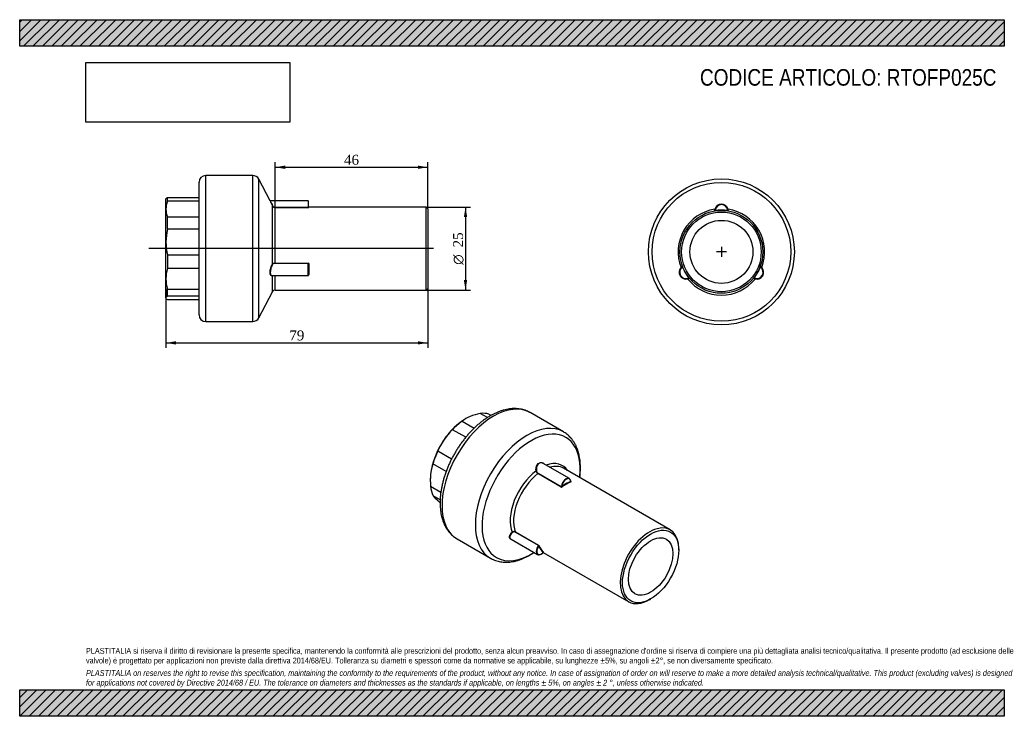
# Model space of a CAD drawing. Header units: millimetres. Extents: x 0 to 297, y 0 to 210.
import ezdxf
from ezdxf.enums import TextEntityAlignment as Align
from ezdxf.lldxf.tags import DXFTag

# ---------------------------------------------------------------- set-up
doc = ezdxf.new("R2010")
doc.units = ezdxf.units.MM
for name, color, linetype in [('Default', 7, 'Continuous'), ('DV3_Default', 7, 'Continuous'), ('IOF025C', 7, 'Continuous'), ('PARTE_PE_025', 7, 'Continuous')]:
    doc.layers.add(name, color=color, linetype=linetype)
doc.styles.add('SEACAD_Solid_Edge_ANSI1_Symbols', font='semeca1.ttf')
doc.styles.add('SEACAD_Times_New_Roman', font='times.ttf')
tags = doc.linetypes.add('CENTER2', pattern=[28.575, 19.05, -3.175, 3.175, -3.175]).pattern_tags.tags
tags[10:11] = [DXFTag(74, 4), DXFTag(75, 0), DXFTag(340, '0'), DXFTag(46, 0.0), DXFTag(50, 0.0), DXFTag(44, 0.0), DXFTag(45, 0.0)]
tags[8:9] = [DXFTag(74, 4), DXFTag(75, 0), DXFTag(340, '0'), DXFTag(46, 0.0), DXFTag(50, 0.0), DXFTag(44, 0.0), DXFTag(45, 0.0)]
tags[6:7] = [DXFTag(74, 4), DXFTag(75, 0), DXFTag(340, '0'), DXFTag(46, 0.0), DXFTag(50, 0.0), DXFTag(44, 0.0), DXFTag(45, 0.0)]
tags[4:5] = [DXFTag(74, 4), DXFTag(75, 0), DXFTag(340, '0'), DXFTag(46, 0.0), DXFTag(50, 0.0), DXFTag(44, 0.0), DXFTag(45, 0.0)]
doc.dimstyles.new('ANSImm', dxfattribs={"dimtxt": 3, "dimasz": 3, "dimexe": 1.5, "dimexo": 0, "dimgap": 0.75, "dimtad": 1, "dimdec": 1, "dimdsep": 46, "dimtxsty": 'SEACAD_Times_New_Roman', "dimblk1": '_SE_FILLED', "dimblk2": '_SE_FILLED', "dimsah": 1, "dimcen": 1.5, "dimazin": 0, "dimtfac": 0.85, "dimtdec": 3, "dimtofl": 0, "dimtmove": 0, "dimatfit": 3, "dimfxl": 1, "dimarcsym": 0})
picture_1 = doc.add_image_def('image1.jpg', size_in_pixel=(4302, 1260))

# ---------------------------------------------------------------- blocks, each defined once
blk = doc.blocks.new('SEANNOT_GROUP')
at = {"layer": 'Default', "color": 7, "linetype": 'CENTER2'}
for p, q in [((213.17, 140.01), (210.17, 140.01)), ((211.67, 141.51), (211.67, 138.51))]:
    blk.add_line(p, q, dxfattribs=at)
blk = doc.blocks.new('SEANNOT_GROUP1')
at = {"layer": 'Default', "color": 7, "linetype": 'CENTER2'}
for p, q in [((213.17, 140.01), (210.17, 140.01)), ((211.67, 141.51), (211.67, 138.51))]:
    blk.add_line(p, q, dxfattribs=at)
blk = doc.blocks.new('SE')
at = {"layer": 'IOF025C', "color": 7, "linetype": 'Continuous'}
for p, q in [((134.56, 89.72), (134.46, 89.66)), ((141.11, 90.06), (138.94, 91.32)), ((141.55, 91.08), (142.19, 90.71)), ((134.54, 84.1), (130.55, 86.4)), ((133.46, 88.99), (137.11, 86.88)), ((126.17, 79.99), (130.3, 77.61)), ((128.64, 73.81), (124.66, 76.11)), ((123.85, 71.29), (123.85, 71.18)), ((123.94, 69.37), (127.04, 67.58)), ((126.83, 65.24), (124.72, 66.45))]:
    blk.add_line(p, q, dxfattribs=at)
for centre, radius, start, end in [((140.02, 80.33), 10.86, 112.5863, 127.1272), ((142.63, 73.95), 17.75, 102.0261, 112.489), ((144.17, 72.28), 19.63, 133.9624, 145.4684), ((143.43, 72.89), 18.67, 145.7309, 157.6411), ((137.64, 71.51), 13.77, 160.5232, 174.0538), ((142.16, 71.12), 18.31, 174.2885, 185.491), ((137.19, 77.34), 16.55, 221.1277, 227.6962), ((158.03, 99.94), 47.3, 227.4555, 228.6722)]:
    blk.add_arc(centre, radius, start, end, dxfattribs=at)
for centre, major_axis, start_param, end_param in [((134.46, 77.41), (7.5, 12.99), 0.785398, 1.439897), ((134.81, 77.21), (7.75, 13.42), 0.123788, 0.39981), ((134.81, 77.21), (7.75, 13.42), 0.909187, 1.185209), ((134.46, 77.41), (-7.5, -12.99), 4.581489, 5.366887), ((134.81, 77.21), (-7.75, -13.42), 4.836177, 5.112199), ((134.46, 77.41), (-7.5, -12.99), -0.916298, -0.785398), ((134.81, 77.21), (-7.75, -13.42), 5.621576, 5.897598)]:
    blk.add_ellipse(centre, major_axis=major_axis, ratio=0.57735, start_param=start_param, end_param=end_param, dxfattribs=at)
at = {"layer": 'PARTE_PE_025', "color": 7, "linetype": 'Continuous'}
for p, q in [((164.01, 85.76), (153.95, 91.57)), ((165.8, 71.71), (157.93, 76.25)), ((196.22, 56.19), (164.04, 74.77)), ((163.32, 69.11), (156.32, 73.16)), ((156.38, 73.27), (163.38, 69.23)), ((166.24, 70.83), (166.23, 70.85)), ((166.24, 70.83), (166.27, 70.81)), ((131.95, 53.46), (142.01, 47.65)), ((156.48, 51.44), (149.48, 55.49)), ((149.51, 55.6), (156.51, 51.56)), ((148.21, 53.41), (156.24, 48.77)), ((157.94, 49.42), (183.72, 34.54)), ((198.81, 50.06), (198.81, 50.47)), ((189.97, 35.16), (190.32, 35.36))]:
    blk.add_line(p, q, dxfattribs=at)
for centre, radius, start, end in [((156.97, 74.21), 1.24, 189.7908, 238.6444), ((156.93, 74.19), 1.07, 189.1977, 239.1432), ((163.44, 69.37), 0.279, 244.7308, 305.92), ((149.11, 54.85), 0.851, 62.1812, 129.773), ((149.13, 54.83), 0.748, 61.5574, 129.3226), ((156.38, 51.28), 0.194, 12.8844, 57.4208), ((156.24, 51.11), 0.52, 27.1745, 58.7094), ((156.01, 51), 2.5, 302.2029, 320.3258)]:
    blk.add_arc(centre, radius, start, end, dxfattribs=at)
for centre, major_axis, ratio, start_param, end_param in [((142.95, 72.51), (-11, -19.05), 0.57735, 3.141593, 6.283185), ((153.01, 66.71), (-11, -19.05), 0.57735, 3.141593, 6.283185), ((142.95, 72.51), (-11, -19.05), 0.57735, 3.139656, 3.141593), ((154.26, 65.98), (-10.46, -18.12), 0.57735, 2.211022, 6.283185), ((153.01, 66.71), (-11, -19.05), 0.57735, 3.139656, 3.141593), ((157.17, 64.3), (-6.52, -11.29), 0.57735, 2.853425, 3.746388), ((157.79, 63.94), (-6.25, -10.83), 0.57735, 3.141593, 3.681031), ((157.17, 64.3), (-6.52, -11.29), 0.57735, 4.081676, 5.866701), ((157.79, 63.94), (-6.25, -10.83), 0.57735, 4.0943, 5.854077), ((155.81, 74), (-0.0992, -0.0123), 0.108329, 3.945797, 5.31885), ((156.31, 73.23), (-0.05, -0.0866), 0.57735, 0.952707, 2.315661), ((164.8, 69.97), (-1, -1.73), 0.57735, 3.903742, 5.457254), ((164.87, 69.93), (-0.95, -1.65), 0.57735, 3.681645, 5.435898), ((164.8, 69.97), (-1, -1.73), 0.57735, 2.420184, 3.903742), ((164.87, 69.93), (-0.95, -1.65), 0.57735, 2.418083, 3.681645), ((163.31, 69.19), (-0.05, -0.0866), 0.57735, 0.952707, 2.315661), ((164.87, 59.86), (6.3, 10.91), 0.57735, 0.634319, 0.936477), ((163.6, 69.21), (-0.0602, 0.0799), 0.48388, 0.720456, 2.291252), ((164.94, 59.82), (6.25, 10.83), 0.57735, 0.634319, 0.936477), ((166.28, 70.76), (-0.0373, 0.0928), 0.657668, 0.873249, 2.444045), ((166.28, 70.9), (0.05, 0.0866), 0.57735, 3.13069, 3.759682), ((189.97, 45.37), (-6.25, -10.83), 0.57735, 2.356194, 6.283185), ((148.6, 55.43), (-0.0637, 0.0771), 0.26296, 4.15016, 5.523213), ((149.44, 55.53), (-0.05, -0.0866), 0.57735, 1.34953, 2.712484), ((157.31, 50.46), (0.95, 1.65), 0.57735, 1.370886, 4.388701), ((157.24, 50.5), (1, 1.73), 0.57735, 1.34953, 2.294513), ((156.45, 51.49), (-0.05, -0.0866), 0.57735, 1.34953, 2.712484), ((156.64, 51.28), (-0.0922, -0.0388), 0.747886, 3.657734, 5.22853), ((164.87, 59.86), (-6.3, -10.91), 0.57735, 5.870307, 6.172465), ((164.94, 59.82), (-6.25, -10.83), 0.57735, 5.870307, 6.172465), ((153.01, 66.71), (-11, -19.05), 0.57735, 0, 0.000905), ((154.26, 65.98), (-10.46, -18.12), 0.57735, 0, 0.843078), ((157.24, 50.5), (1, 1.73), 0.57735, 2.294513, 3.959463), ((157.98, 49.38), (-0.0655, -0.0756), 0.811497, 3.296602, 4.867398), ((189.97, 45.37), (-6.25, -10.83), 0.57735, 0, 0.785398)]:
    blk.add_ellipse(centre, major_axis=major_axis, ratio=ratio, start_param=start_param, end_param=end_param, dxfattribs=at)
for major_axis in [(6, 10.39), (-4.75, -8.23)]:
    blk.add_ellipse((190.32, 45.16), major_axis=major_axis, ratio=0.57735, dxfattribs=at)
for points, knots in [([(153.97, 91.55), (153.92, 91.58), (153.67, 91.73), (153.15, 91.98), (152.45, 92.26), (151.72, 92.48), (150.97, 92.64), (150.19, 92.74), (149.39, 92.78), (148.57, 92.76), (147.73, 92.68), (146.88, 92.53), (146.01, 92.32), (145.14, 92.05), (144.25, 91.72), (143.37, 91.34), (142.59, 90.94), (142.14, 90.69), (141.95, 90.58)], [0, 0, 0, 0, 0.014562, 0.079271, 0.143962, 0.20881, 0.273993, 0.339663, 0.405935, 0.472878, 0.54051, 0.608803, 0.677687, 0.747067, 0.816833, 0.886877, 0.957101, 1, 1, 1, 1]), ([(141.95, 90.58), (141.77, 90.48), (141.35, 90.23), (140.59, 89.74), (139.73, 89.13), (138.87, 88.46), (138.03, 87.75), (137.2, 86.99), (136.4, 86.19), (135.61, 85.35), (134.84, 84.47), (134.1, 83.56), (133.38, 82.62), (132.69, 81.65), (132.03, 80.65), (131.41, 79.63), (130.81, 78.59), (130.25, 77.53), (129.73, 76.46), (129.25, 75.37), (128.8, 74.28), (128.4, 73.18), (128.04, 72.07), (127.72, 70.97), (127.45, 69.87), (127.23, 68.78), (127.05, 67.7), (126.91, 66.63), (126.83, 65.57), (126.8, 64.53), (126.81, 63.52), (126.88, 62.53), (127, 61.56), (127.16, 60.63), (127.38, 59.73), (127.66, 58.87), (127.98, 58.06), (128.35, 57.28), (128.76, 56.56), (129.22, 55.89), (129.73, 55.27), (130.27, 54.71), (130.85, 54.2), (131.42, 53.78), (131.78, 53.57), (131.96, 53.46)], [0, 0, 0, 0, 0.012756, 0.036701, 0.060626, 0.084533, 0.108415, 0.13227, 0.156099, 0.179901, 0.203681, 0.22744, 0.251182, 0.27491, 0.298628, 0.322341, 0.346052, 0.369765, 0.393483, 0.41721, 0.440951, 0.464708, 0.488487, 0.51229, 0.536123, 0.559986, 0.583884, 0.607817, 0.631784, 0.655783, 0.679809, 0.70385, 0.727886, 0.751891, 0.775836, 0.799683, 0.82339, 0.846917, 0.870226, 0.893292, 0.916107, 0.938679, 0.961035, 0.98322, 1, 1, 1, 1]), ([(168.95, 71.94), (168.98, 72.13), (169.04, 72.68), (169.12, 73.58), (169.15, 74.61), (169.14, 75.63), (169.08, 76.62), (168.97, 77.59), (168.8, 78.53), (168.58, 79.43), (168.32, 80.29), (168, 81.11), (167.63, 81.88), (167.22, 82.61), (166.76, 83.29), (166.26, 83.91), (165.72, 84.48), (165.15, 84.99), (164.57, 85.42), (164.21, 85.63), (164.03, 85.74)], [0.696815, 0.696815, 0.696815, 0.696815, 0.7064851, 0.7243992, 0.7423374, 0.7602955, 0.7782661, 0.7962341, 0.8141812, 0.8320845, 0.8499167, 0.8676467, 0.8852436, 0.9026799, 0.9199359, 0.9370037, 0.953889, 0.9706114, 0.9872026, 1, 1, 1, 1]), ([(155.75, 74), (155.69, 74.47), (155.74, 74.95), (156.06, 75.8), (156.34, 76.16), (157, 76.54), (157.38, 76.56), (157.9, 76.35), (158.07, 76.24), (158.22, 76.1)], [0, 0, 0, 0, 0.25, 0.25, 0.5, 0.5, 0.75, 0.75, 0.881686, 0.881686, 0.881686, 0.881686]), ([(157.86, 76.29), (157.82, 76.31), (157.78, 76.32), (157.42, 76.47), (157.05, 76.45), (156.42, 76.08), (156.15, 75.74), (155.85, 74.93), (155.81, 74.46), (155.87, 74.02)], [0.2212628, 0.2212628, 0.2212628, 0.2212628, 0.25, 0.25, 0.5, 0.5, 0.75, 0.75, 1, 1, 1, 1]), ([(163.38, 69.23), (163.39, 69.22), (163.39, 69.22), (163.4, 69.22), (163.41, 69.22), (163.42, 69.21), (163.43, 69.21), (163.44, 69.21), (163.45, 69.22), (163.46, 69.22), (163.47, 69.22), (163.49, 69.23), (163.5, 69.23), (163.51, 69.24), (163.52, 69.25), (163.53, 69.26)], [0, 0, 0, 0, 0.121323, 0.121323, 0.121323, 0.330669, 0.330669, 0.330669, 0.548249, 0.548249, 0.548249, 0.77258, 0.77258, 0.77258, 1, 1, 1, 1]), ([(166.24, 70.82), (166.24, 70.82), (166.24, 70.82), (166.23, 70.82), (166.23, 70.81), (166.23, 70.81), (166.22, 70.81), (166.22, 70.81), (166.21, 70.8), (166.21, 70.8)], [0.4795094, 0.4795094, 0.4795094, 0.4795094, 0.6200973, 0.6200973, 0.6200973, 0.8395648, 0.8395648, 0.8395648, 1, 1, 1, 1]), ([(166.24, 70.8), (166.24, 70.8), (166.24, 70.8), (166.24, 70.81), (166.24, 70.82), (166.24, 70.83)], [0.4367492, 0.4367492, 0.4367492, 0.4367492, 0.5657396, 0.8591344, 1, 1, 1, 1]), ([(166.27, 70.68), (166.3, 70.69), (166.33, 70.71), (166.33, 70.76), (166.3, 70.79), (166.27, 70.81)], [0, 0, 0, 0, 0.5, 0.5, 1, 1, 1, 1]), ([(148.39, 53.29), (148.15, 53.35), (147.97, 53.47), (147.69, 53.87), (147.68, 54.2), (147.95, 54.87), (148.22, 55.21), (148.57, 55.5)], [0.3270812, 0.3270812, 0.3270812, 0.3270812, 0.5, 0.5, 0.75, 0.75, 1, 1, 1, 1]), ([(148.65, 55.41), (148.31, 55.13), (148.05, 54.81), (147.85, 54.32), (147.81, 54.15), (147.83, 53.99)], [0, 0, 0, 0, 0.25, 0.25, 0.3861972, 0.3861972, 0.3861972, 0.3861972]), ([(147.83, 53.99), (147.84, 53.86), (147.88, 53.74), (148.01, 53.55), (148.1, 53.47), (148.2, 53.41)], [0.3861972, 0.3861972, 0.3861972, 0.3861972, 0.5, 0.5, 0.5987916, 0.5987916, 0.5987916, 0.5987916]), ([(142.02, 47.65), (142.08, 47.62), (142.33, 47.46), (142.85, 47.22), (143.55, 46.94), (144.28, 46.73), (145.04, 46.57), (145.82, 46.47), (146.62, 46.44), (147.44, 46.47), (148.28, 46.55), (149.13, 46.7), (150, 46.92), (150.88, 47.19), (151.76, 47.52), (152.64, 47.92), (153.53, 48.37), (154.38, 48.86), (154.93, 49.21), (155.18, 49.38)], [0, 0, 0, 0, 0.0039534, 0.0204108, 0.0368663, 0.0533648, 0.0699517, 0.086665, 0.1035331, 0.1205725, 0.1377871, 0.1551687, 0.1726992, 0.1903539, 0.2081049, 0.2259246, 0.2437883, 0.2616754, 0.2773835, 0.2773835, 0.2773835, 0.2773835]), ([(157.93, 49.41), (157.93, 49.41), (157.93, 49.41), (157.92, 49.41), (157.92, 49.41), (157.92, 49.41), (157.91, 49.42)], [0.5894815, 0.5894815, 0.5894815, 0.5894815, 0.7725805, 0.7725805, 0.7725805, 1, 1, 1, 1]), ([(157.93, 49.41), (157.94, 49.42), (157.95, 49.43), (157.97, 49.44), (157.99, 49.44), (158.01, 49.44), (158.02, 49.44), (158.03, 49.44), (158.03, 49.44), (158.03, 49.44)], [0, 0, 0, 0, 0.0897135, 0.2073673, 0.3031171, 0.3802286, 0.4382092, 0.4886624, 0.5349101, 0.5349101, 0.5349101, 0.5349101]), ([(157.98, 49.46), (158.02, 49.44), (158.05, 49.43), (158.07, 49.43), (158.06, 49.44), (158.03, 49.46)], [0, 0, 0, 0, 0.5, 0.5, 1, 1, 1, 1])]:
    blk.add_open_spline(points, degree=3, knots=knots, dxfattribs=at)
blk.add_open_spline([(157.93, 76.25), (157.91, 76.26), (157.88, 76.27), (157.86, 76.29)], degree=3, dxfattribs=at)
blk = doc.blocks.new('SE1')
at = {"layer": 'PARTE_PE_025', "color": 7, "linetype": 'Continuous'}
for p, q in [((209.67, 152.43), (209.77, 152.47)), ((209.77, 152.47), (209.79, 152.37)), ((213.56, 152.47), (213.55, 152.37)), ((213.67, 152.43), (213.56, 152.47)), ((199.91, 135.53), (199.93, 135.43)), ((199.93, 135.43), (200.03, 135.46)), ((223.4, 135.43), (223.31, 135.46)), ((223.42, 135.53), (223.4, 135.43)), ((201.83, 132.14), (201.91, 132.2)), ((201.91, 132.07), (201.83, 132.14)), ((221.42, 132.07), (221.51, 132.14)), ((221.51, 132.14), (221.43, 132.2))]:
    blk.add_line(p, q, dxfattribs=at)
for radius in [22, 20.92, 12.5, 12, 9.5]:
    blk.add_circle((211.67, 140.01), radius, dxfattribs=at)
for centre, radius, start, end in [((211.67, 140.01), 13.04, 98.8628, 201.1372), ((212.1, 152.29), 2.51, 166.1164, 178.9494), ((209.57, 152.44), 0.1, 279.5861, 357.6776), ((211.67, 152.31), 2.09, 16.1136, 163.8864), ((211.67, 152.35), 2, 2.3224, 177.6776), ((211.67, 152.35), 1.9, 3.546, 176.454), ((211.67, 140.01), 12.6, 81.3438, 98.6562), ((213.77, 152.44), 0.1, 182.3224, 260.4139), ((211.67, 140.01), 13.04, 338.8628, 81.1372), ((211.24, 152.29), 2.51, 1.0507, 13.8836), ((201.01, 133.86), 2.09, 136.1136, 283.8864), ((200.98, 133.84), 2, 122.3224, 297.6776), ((200.98, 133.84), 1.9, 123.546, 296.454), ((201.25, 133.5), 2.51, 121.0507, 133.8836), ((199.86, 135.62), 0.1, 302.3224, 20.4139), ((211.67, 140.01), 12.6, 201.3438, 218.6562), ((222.35, 133.84), 2, 242.3224, 57.6776), ((222.35, 133.84), 1.9, 243.546, 56.454), ((211.67, 140.01), 12.6, 321.3438, 338.6562), ((222.32, 133.86), 2.09, 256.1136, 43.8864), ((223.48, 135.62), 0.1, 159.5861, 237.6776), ((222.09, 133.5), 2.51, 46.1164, 58.9494), ((200.82, 134.24), 2.51, 286.1164, 298.9494), ((211.67, 140.01), 13.04, 218.8628, 321.1372), ((201.96, 131.98), 0.1, 39.5861, 117.6776), ((221.38, 131.98), 0.1, 62.3224, 140.4139), ((222.52, 134.24), 2.51, 241.0507, 253.8836)]:
    blk.add_arc(centre, radius, start, end, dxfattribs=at)
for centre, major_axis, start_param, end_param in [((209.65, 152.94), (-0.096, 0.028), 1.76854, 3.141593), ((213.68, 152.94), (0.096, 0.028), 3.141593, 4.514645), ((199.46, 135.29), (-0.0723, 0.0691), 3.141593, 4.514645), ((223.87, 135.29), (0.0723, 0.0691), 1.76854, 3.141593), ((201.48, 131.8), (0.0237, -0.0971), 1.76854, 3.141593), ((221.86, 131.8), (-0.0237, -0.0971), 3.141593, 4.514645)]:
    blk.add_ellipse(centre, major_axis=major_axis, ratio=0.426924, start_param=start_param, end_param=end_param, dxfattribs=at)
blk = doc.blocks.new('SE2')
at = {"layer": 'DV3_Default', "color": 7, "linetype": 'CENTER2'}
blk.add_line((124.85, 141.01), (38.95, 141.01), dxfattribs=at)
at = {"layer": 'IOF025C', "color": 7, "linetype": 'Continuous'}
for p, q in [((44.23, 156.14), (44.1, 156.01)), ((44.1, 152.91), (44.1, 156.01)), ((44.6, 156.39), (54.1, 156.39)), ((44.6, 155.29), (44.6, 156.39)), ((54.1, 155.29), (44.6, 155.29)), ((44.1, 142.97), (44.1, 152.91)), ((44.6, 150.53), (54.1, 150.53)), ((44.6, 146.84), (44.6, 150.53)), ((54.1, 146.84), (44.6, 146.84)), ((44.1, 131.88), (44.1, 142.97)), ((44.6, 139.1), (54.1, 139.1)), ((44.6, 139.1), (44.6, 134.98)), ((54.1, 134.98), (44.6, 134.98)), ((44.1, 126.14), (44.1, 131.88)), ((44.6, 128.78), (54.1, 128.78)), ((44.6, 126.65), (44.6, 128.78)), ((44.1, 126.14), (44.1, 126.01)), ((44.1, 126.01), (44.23, 125.88)), ((54.1, 126.65), (44.6, 126.65)), ((44.6, 125.63), (54.1, 125.63))]:
    blk.add_line(p, q, dxfattribs=at)
for centre, radius, start, end in [((50.29, 152.85), 6.19, 156.8065, 179.4385), ((50.27, 152.97), 6.17, 180.5184, 203.2367), ((59.78, 142.91), 15.67, 165.488, 179.7949), ((59.72, 143.02), 15.62, 180.1818, 194.5353), ((54.3, 131.82), 10.2, 161.982, 179.6825), ((54.26, 131.93), 10.16, 180.2869, 198.0486)]:
    blk.add_arc(centre, radius, start, end, dxfattribs=at)
for points in [[(44.23, 156.14), (44.31, 156.22), (44.44, 156.31), (44.6, 156.39)], [(44.6, 126.65), (44.28, 126.48), (44.1, 126.31), (44.1, 126.14)]]:
    blk.add_open_spline(points, degree=3, dxfattribs=at)
blk.add_open_spline([(44.1, 126.14), (44.1, 126.05), (44.14, 125.97), (44.31, 125.8), (44.44, 125.71), (44.6, 125.63)], degree=3, knots=[0, 0, 0, 0, 0.5, 0.5, 1, 1, 1, 1], dxfattribs=at)
at = {"layer": 'PARTE_PE_025', "color": 7, "linetype": 'Continuous'}
for p, q in [((54.1, 121.01), (54.1, 161.01)), ((56.1, 119.01), (56.1, 163.01)), ((70.33, 163.01), (56.1, 163.01)), ((70.33, 119.01), (70.33, 163.01)), ((72.1, 120.09), (72.1, 161.94)), ((75.51, 155.4), (72.1, 161.94)), ((87, 155.35), (75.6, 155.35)), ((87, 155.35), (87, 153.43)), ((87.1, 153.47), (87.1, 155.25)), ((76.21, 136.31), (76.21, 153.89)), ((77.1, 153.43), (87, 153.43)), ((77.1, 153.34), (77.1, 153.43)), ((87, 153.34), (77.1, 153.34)), ((77.1, 136.65), (77.1, 153.34)), ((87, 153.34), (87, 153.43)), ((87.2, 153.37), (87.2, 153.51)), ((122.6, 153.51), (87.2, 153.51)), ((122.6, 128.51), (122.6, 153.51)), ((123.1, 153.01), (122.6, 153.51)), ((123.1, 153.01), (123.1, 129.01)), ((77.1, 136.65), (87, 136.65)), ((77.1, 136.53), (77.1, 136.65)), ((87, 136.53), (87, 136.65)), ((87, 136.53), (77.1, 136.53)), ((87, 132.84), (87, 136.53)), ((87.1, 136.42), (87.1, 132.94)), ((87.2, 136.46), (87.2, 133.2)), ((76.08, 132.84), (87, 132.84)), ((76.21, 127.97), (76.21, 132.83)), ((77.1, 128.51), (77.1, 132.84)), ((72.1, 120.09), (76.21, 127.97)), ((77.1, 128.51), (122.6, 128.51)), ((122.6, 128.51), (123.1, 129.01)), ((56.1, 119.01), (70.33, 119.01))]:
    blk.add_line(p, q, dxfattribs=at)
for centre, radius, start, end in [((56.1, 161.01), 2, 90, 180), ((70.33, 161.01), 2, 27.5428, 90), ((75.6, 155.45), 0.1, 204.1425, 272.2771), ((116.61, 173.71), 44.99, 204.0073, 206.1315), ((113.51, 173.07), 41.85, 205.0531, 207.2483), ((87, 155.25), 0.1, 0, 90), ((77.1, 154.32), 0.987, 205.8746, 269.9011), ((77.09, 154.32), 0.892, 207.5376, 270.4533), ((87.2, 153.61), 0.1, 180, 270), ((87.01, 136.46), 0.195, 1.6212, 91.4509), ((87, 136.43), 0.103, 358.0831, 88.2761), ((77.08, 131.2), 1.84, 117.3187, 117.9743), ((87, 132.94), 0.1, 270, 0), ((77.1, 127.51), 1, 90, 152.4572), ((56.1, 121.01), 2, 180, 270), ((70.33, 121.01), 2, 270, 332.4572)]:
    blk.add_arc(centre, radius, start, end, dxfattribs=at)
for centre, major_axis, ratio, start_param, end_param in [((76.3, 153.94), (-0.0897, -0.0441), 0.253479, 0.073715, 1.446768), ((87.2, 153.47), (-0.1, 0), 0.988609, 0, 1.570796), ((76.3, 136.29), (-0.0837, 0.0547), 0.625001, 0.585369, 1.958422), ((87.2, 136.42), (-0.1, 0), 0.363964, 4.712389, 6.283185), ((76.3, 132.8), (0.0449, -0.0894), 0.87848, 3.874037, 3.995123), ((87.2, 133.14), (-0.1, 0), 0.624646, 4.712389, 6.283185)]:
    blk.add_ellipse(centre, major_axis=major_axis, ratio=ratio, start_param=start_param, end_param=end_param, dxfattribs=at)
for points, knots in [([(87, 153.43), (87.01, 153.43), (87.01, 153.43), (87.02, 153.43), (87.03, 153.43), (87.04, 153.43), (87.05, 153.44), (87.06, 153.44), (87.07, 153.44), (87.08, 153.44), (87.09, 153.45), (87.09, 153.45), (87.09, 153.45), (87.1, 153.46), (87.1, 153.46), (87.1, 153.47)], [0, 0, 0, 0, 0.121323, 0.121323, 0.121323, 0.330669, 0.330669, 0.330669, 0.548249, 0.548249, 0.548249, 0.77258, 0.77258, 0.77258, 1, 1, 1, 1]), ([(87, 153.34), (87.05, 153.34), (87.11, 153.34), (87.18, 153.35), (87.2, 153.36), (87.2, 153.37)], [0, 0, 0, 0, 0.5, 0.5, 1, 1, 1, 1]), ([(76.21, 136.31), (76.29, 136.43), (76.42, 136.51), (76.65, 136.6), (76.74, 136.62), (76.92, 136.64), (77.01, 136.65), (77.1, 136.65)], [0, 0, 0, 0, 0.5, 0.5, 0.75, 0.75, 1, 1, 1, 1]), ([(76.21, 132.83), (76.01, 132.73), (75.83, 132.75), (75.58, 133.09), (75.51, 133.41), (75.51, 134.22), (75.58, 134.71), (75.84, 135.6), (76.01, 136), (76.21, 136.31)], [0, 0, 0, 0, 0.25, 0.25, 0.5, 0.5, 0.75, 0.75, 1, 1, 1, 1]), ([(76.3, 136.22), (76.1, 135.93), (75.93, 135.55), (75.67, 134.7), (75.6, 134.23), (75.6, 133.46), (75.67, 133.15), (75.87, 132.89), (75.97, 132.84), (76.07, 132.84)], [0, 0, 0, 0, 0.25, 0.25, 0.5, 0.5, 0.75, 0.75, 0.8999602, 0.8999602, 0.8999602, 0.8999602]), ([(77.1, 136.53), (76.94, 136.53), (76.77, 136.51), (76.49, 136.41), (76.38, 136.33), (76.3, 136.22)], [0, 0, 0, 0, 0.5, 0.5, 1, 1, 1, 1]), ([(87.1, 133.07), (87.12, 133.07), (87.13, 133.08), (87.18, 133.12), (87.2, 133.16), (87.2, 133.2)], [0.3314718, 0.3314718, 0.3314718, 0.3314718, 0.5, 0.5, 1, 1, 1, 1])]:
    blk.add_open_spline(points, degree=3, knots=knots, dxfattribs=at)
blk = doc.blocks.new('GDimGGroup')
at = {"layer": 'Default', "linetype": 'Continuous'}
for points in [[(134.98, 150.51), (134.48, 153.51), (133.98, 150.51)], [(134.98, 131.51), (133.98, 131.51), (134.48, 128.51)]]:
    blk.add_hatch(color=7, dxfattribs=at).paths.add_polyline_path(points)
at = {"layer": 'Default', "color": 7, "linetype": 'Continuous'}
for p, q in [((122.6, 153.51), (135.98, 153.51)), ((134.48, 153.51), (134.48, 128.51)), ((122.6, 128.51), (135.98, 128.51))]:
    blk.add_line(p, q, dxfattribs=at)
for s, style, p in [('25', 'SEACAD_Times_New_Roman', (130.73, 141.35)), ('O', 'SEACAD_Solid_Edge_ANSI1_Symbols', (130.73, 136.12))]:
    blk.add_text(s, height=3, rotation=90, dxfattribs=dict(at, style=style)).set_placement(p, align=Align.TOP_LEFT)
blk = doc.blocks.new('DMBLK1')
at = {"layer": 'Default', "linetype": 'Continuous'}
for points in [[(80.1, 166.02), (77.1, 165.52), (80.1, 165.02)], [(120.1, 166.02), (120.1, 165.02), (123.1, 165.52)]]:
    blk.add_hatch(color=7, dxfattribs=at).paths.add_polyline_path(points)
at = {"layer": 'Default', "color": 7, "linetype": 'Continuous'}
for p, q in [((77.1, 153.34), (77.1, 167.02)), ((123.1, 153.01), (123.1, 167.02)), ((77.1, 165.52), (123.1, 165.52))]:
    blk.add_line(p, q, dxfattribs=at)
at = {"layer": 'Default', "color": 7, "linetype": 'Continuous', "style": 'SEACAD_Times_New_Roman'}
blk.add_text('46', height=3, dxfattribs=at).set_placement((97.83, 169.27), align=Align.TOP_LEFT)
blk = doc.blocks.new('_SE_FILLED')
at = {"color": 0}
blk.add_line((0, 0), (-1, 0), dxfattribs=at)
blk.add_solid([(0, 0), (-1, -0.1665), (-1, 0.1665), (0, 0)], dxfattribs=at)
blk = doc.blocks.new('DMBLK2')
at = {"layer": 'Default', "linetype": 'Continuous'}
for points in [[(47.1, 112.07), (47.1, 113.07), (44.1, 112.57)], [(120.1, 112.07), (123.1, 112.57), (120.1, 113.07)]]:
    blk.add_hatch(color=7, dxfattribs=at).paths.add_polyline_path(points)
at = {"layer": 'Default', "color": 7, "linetype": 'Continuous'}
for p, q in [((44.1, 129.01), (44.1, 111.07)), ((123.1, 129.01), (123.1, 111.07)), ((44.1, 112.57), (123.1, 112.57))]:
    blk.add_line(p, q, dxfattribs=at)
at = {"layer": 'Default', "color": 7, "linetype": 'Continuous', "style": 'SEACAD_Times_New_Roman'}
blk.add_text('79', height=3, dxfattribs=at).set_placement((81.33, 116.32), align=Align.TOP_LEFT)

msp = doc.modelspace()

# ---------------------------------------------------------------- hatches: boundary and pattern name
at = {"layer": 'Default', "linetype": 'Continuous'}
h = msp.add_hatch(dxfattribs=at)
h.set_pattern_fill('LINE', scale=0.62992, angle=45, style=0)
h.paths.add_polyline_path([(297, 202), (297, 210), (0, 210), (0, 202)])
for points in [[(297, 202), (297, 210), (0, 210), (0, 202)], [(297, 0), (297, 8), (0, 8), (0, 0)]]:
    msp.add_hatch(color=7, dxfattribs=at).paths.add_polyline_path(points)
h = msp.add_hatch(dxfattribs=at)
h.set_pattern_fill('LINE', scale=0.62992, angle=45, style=0)
h.paths.add_polyline_path([(297, 0), (297, 8), (0, 8), (0, 0)])

# ---------------------------------------------------------------- linework, layer by layer
at = {"layer": 'Default', "color": 7, "linetype": 'Continuous'}
for p, q in [((0, 210), (297, 210)), ((0, 202), (0, 210)), ((297, 210), (297, 202)), ((297, 202), (0, 202)), ((0, 8), (297, 8)), ((0, 0), (0, 8)), ((297, 8), (297, 0)), ((297, 0), (0, 0))]:
    msp.add_line(p, q, dxfattribs=at)

# ---------------------------------------------------------------- block references
at = {"layer": 'Default'}
for name in ['SE2', 'SE1', 'GDimGGroup', 'SEANNOT_GROUP', 'SEANNOT_GROUP1', 'SE']:
    msp.add_blockref(name, (0, 0), dxfattribs=at)

# ---------------------------------------------------------------- texts
at = {"layer": 'Default', "attachment_point": 1}
for s, insert, char_height, width in [('{\\fArial Narrow|b0||i0||c0|p34;\\C7;\\H5.;\\W1.;CODICE ARTICOLO: RTOFP025C}', (205.205, 195.112), 5, 91.61251), ("{\\fArial Narrow|b0||i0||c0|p34;\\C7;\\H1.75;\\W1.;PLASTITALIA si riserva il diritto di revisionare la presente specifica, mantenendo la conformità alle prescrizioni del prodotto, senza alcun preavviso. In caso di assegnazione d'ordine si riserva di compiere una più dettagliata analisi tecnico/qualitativa. Il presente prodotto (ad esclusione delle \\P}{\\fArial Narrow|b0||i0||c0|p34;\\C7;\\H1.75;\\W1.;valvole) è progettato per applicazioni non previste dalla direttiva 2014/68/EU. Tolleranza su diametri e spessori come da normative se applicabile, su lunghezze ±5%, su angoli ±2°, se non diversamente specificato.\\P}{\\fArial Narrow|b0||i0||c0|p34;\\C7;\\H0.5;\\W1.;   \\P}{\\fArial Narrow|b0||i1||c0|p34;\\C7;\\H1.75;\\W1.;PLASTITALIA on reserves the right to revise this specification, maintaining the conformity to the requirements of the product, without any notice. In case of assignation of order on will reserve to make a more detailed analysis technical/qualitative. This product (excluding valves) is designed \\P}{\\fArial Narrow|b0||i1||c0|p34;\\C7;\\H1.75;\\W1.;for applications not covered by Directive 2014/68 / EU. The tolerance on diameters and thicknesses as the standards if applicable, on lengths ± 5%, on angles ± 2 °, unless otherwise indicated.\\P}", (20, 20.602), 1.75, 257)]:
    msp.add_mtext(s, dxfattribs=dict(at, insert=insert, char_height=char_height, width=width))

# ---------------------------------------------------------------- dimensions: what is measured, and where the dimension line sits
at = {"layer": 'Default', "color": 7, "linetype": 'Continuous'}
dim = msp.add_linear_dim(base=(123.101, 165.519), p1=(77.101, 153.336), p2=(123.101, 153.01), text='\\A1;<>', dimstyle='ANSImm', dxfattribs=at)
dim.commit()
dim.dimension.update_dxf_attribs({"geometry": 'DMBLK1', "text_midpoint": (100.101, 165.519), "dimtype": 160})
dim = msp.add_linear_dim(base=(44.101, 112.573), p1=(44.101, 129.009), p2=(123.101, 129.01), angle=0.00112, text='\\A1;<>', dimstyle='ANSImm', override={"dimdec": 2}, dxfattribs=at)
dim.commit()
dim.dimension.update_dxf_attribs({"geometry": 'DMBLK2', "text_midpoint": (83.601, 112.573), "dimtype": 161})

# ---------------------------------------------------------------- pictures from other files: only their frames are drawn
image = msp.add_image(picture_1, insert=(20, 179.103), size_in_units=(61.457, 18))
image.dxf.flags = 7

doc.saveas('drawing.dxf')
